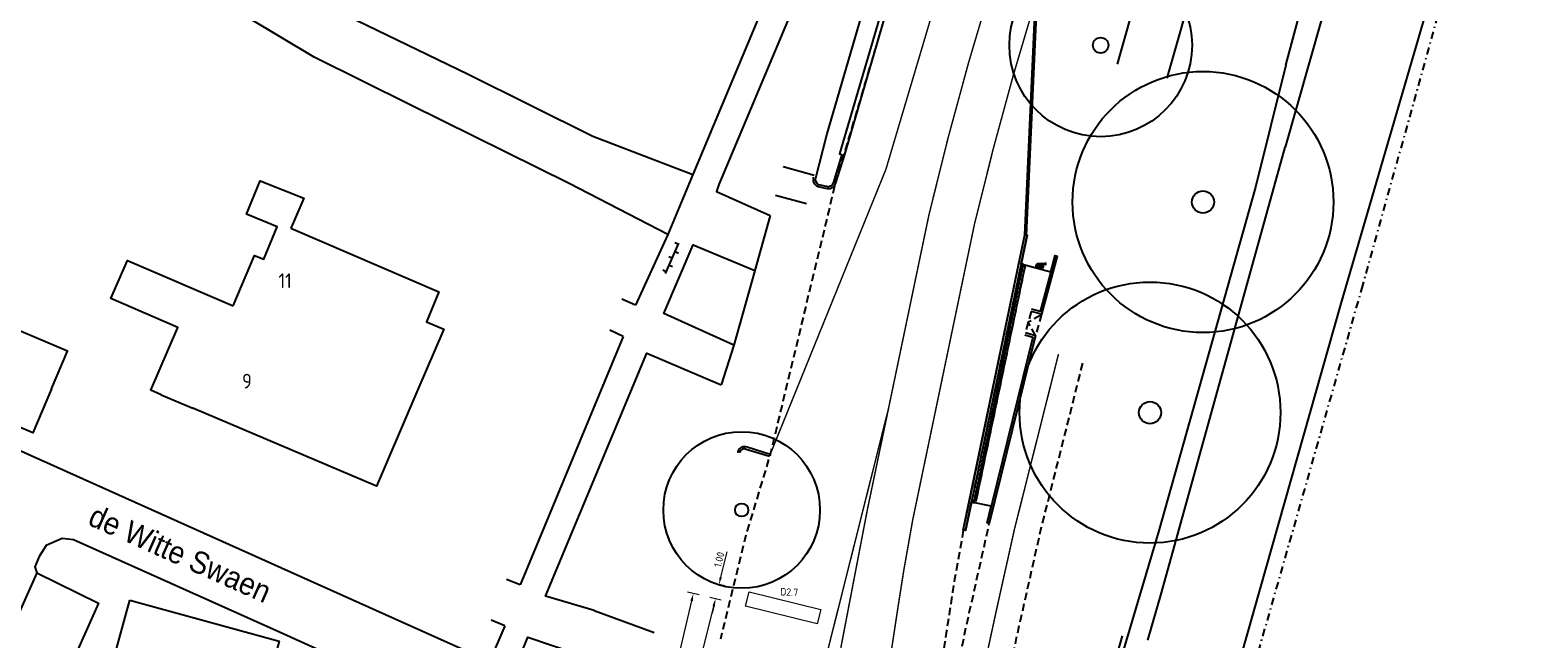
# Model space of a CAD drawing. Header units: metres. Extents: x 140889 to 142041, y 457117 to 459235.
# Tile 17 of 38: x 141180 to 141282, y 457433 to 457475. Entities that reach past the tile are written whole.
import ezdxf

# ---------------------------------------------------------------- set-up
doc = ezdxf.new("R2010")
doc.units = ezdxf.units.M
for name, pattern in [('DASHDOT', [1, 0.5, -0.25, 0, -0.25]), ('DASHED', [19.05, 12.7, -6.35]), ('DGN1', [66.048924, 0, -66.048924]), ('DGN2', [88.065232, 44.032616, -44.032616]), ('LIJN 030-270', [3, 0.3, -2.7])]:
    doc.linetypes.add(name, pattern=pattern)
doc.layers.get('0').update_dxf_attribs({"color": 251, "linetype": 'CONTINUOUS'})
doc.layers.get('DEFPOINTS').update_dxf_attribs({"color": 251, "linetype": 'CONTINUOUS'})
for name, color, linetype in [('0.2 Sweco_Detectie', 5, 'CONTINUOUS'), ('6.1-BOOM-NIEUW_TYPE 1', 251, 'CONTINUOUS'), ('7.2-AFVALBAK_TYPE 1', 251, 'CONTINUOUS'), ('afvalbak', 251, 'CONTINUOUS'), ('bovenkant bandenlijn', 251, 'CONTINUOUS'), ('GEO_Bijgebouw', 251, 'CONTINUOUS'), ('GEO_Dakrand', 251, 'DGN1'), ('GEO_Dakrand bijgebouw', 251, 'DGN2'), ('GEO_Hoofdgebouw', 251, 'CONTINUOUS'), ('GEO_Huisnummer', 251, 'CONTINUOUS'), ('GEO_Kant verharding', 251, 'CONTINUOUS'), ('GEO_Kant water', 251, 'CONTINUOUS'), ('GEO_Overige lijn', 251, 'CONTINUOUS'), ('GEO_Straatnaam', 251, 'CONTINUOUS'), ('GEO_Symbool open verharding', 251, 'CONTINUOUS'), ('GEO_Terreinafscheiding', 251, 'CONTINUOUS'), ('GM-markering streep 0.1', 251, 'CONTINUOUS'), ('GM-markering streep 0.3-2.7', 251, 'LIJN 030-270'), ('GM-Ontwerp', 251, 'CONTINUOUS'), ('insteek watergang', 251, 'CONTINUOUS'), ('kant klinkerverharding', 251, 'CONTINUOUS'), ('verkeersdrempel', 251, 'CONTINUOUS'), ('voorkant bandenlijn', 251, 'CONTINUOUS')]:
    doc.layers.add(name, color=color, linetype=linetype)
doc.layers.add('N-WE-VW-VRI-M-200', color=7, linetype='CONTINUOUS', lineweight=18)
doc.layers.add('X-XX-AL-AANPIJLING-M', color=7, linetype='CONTINUOUS', lineweight=18)
doc.styles.add('18_200', font='romans.shx', dxfattribs={"width": 0.8, "height": 0.36})
doc.styles.add('NLCS-ISO-M200-T25', font='NLCS-ISO.ttf', dxfattribs={"height": 0.5})
doc.styles.add('style2', font='isocp.shx')
doc.styles.add('TXT_Newae', font='arial.ttf')
doc.dimstyles.new('NLCS-M200-T25-PIJL_L2_H1', dxfattribs={"dimscale": 0.2, "dimtxt": 2.5, "dimasz": 2.5, "dimexe": 2, "dimexo": 2, "dimgap": 0.7, "dimtad": 1, "dimzin": 0, "dimdsep": 46, "dimtxsty": 'NLCS-ISO-M200-T25', "dimcen": 2.5, "dimdle": 2, "dimclrd": 256, "dimclre": 256, "dimclrt": 7, "dimadec": 1, "dimazin": 0, "dimtfac": 1, "dimtdec": 3, "dimtofl": 0, "dimtmove": 0, "dimatfit": 3, "dimfxl": 2, "dimfxlon": 1, "dimtfillclr": 256, "dimtolj": 1, "dimtzin": 0, "dimlwd": -1, "dimlwe": -1, "dimarcsym": 0})

# ---------------------------------------------------------------- blocks, each defined once
blk = doc.blocks.new('AFVALBAK')
at = {"layer": '7.2-AFVALBAK_TYPE 1'}
for p, q in [((-0.36, 0.32), (-0.53, 0.15)), ((0.53, 0.15), (-0.53, 0.15)), ((0.53, 0), (-0.53, 0)), ((0.36, 0.32), (-0.36, 0.32)), ((0.53, 0.15), (0.36, 0.32)), ((0.53, -0.15), (-0.53, -0.15)), ((-0.53, -0.15), (-0.36, -0.32)), ((0.41, -0.19), (-0.41, -0.19)), ((-0.41, -0.19), (-0.34, -0.27)), ((0.36, -0.32), (-0.36, -0.32)), ((0.34, -0.27), (-0.34, -0.27)), ((0.41, -0.19), (0.34, -0.27)), ((0.53, -0.15), (0.36, -0.32))]:
    blk.add_line(p, q, dxfattribs=at)
for points in [[(-0.53, 0.15), (-0.53, -0.15)], [(0.53, -0.15), (0.53, 0.15)]]:
    blk.add_lwpolyline(points, dxfattribs=at)
blk = doc.blocks.new('BOOM-NIEUW_PRESENTATIE-3')
at = {"layer": '6.1-BOOM-NIEUW_TYPE 1', "lineweight": 25}
blk.add_circle((0, 0), 2.948, dxfattribs=at)
blk.add_ellipse((0, 0), major_axis=(-0.177, 0.177), ratio=1, start_param=3.926991, end_param=10.210176, dxfattribs=at)
blk = doc.blocks.new('*D62')
at = {"layer": 'DEFPOINTS', "color": 0, "transparency": 16777216}
for p in [(141225.2, 457436.5), (141227, 457436.08), (141213.06, 457376.43)]:
    blk.add_point(p, dxfattribs=at)
at = {"layer": 'N-WE-VW-VRI-M-200', "transparency": 16777216}
for p, q in [((141211.38, 457377.33), (141225.09, 457436.01)), ((141225.59, 457436.41), (141224.81, 457436.59)), ((141211.65, 457376.75), (141210.88, 457376.94))]:
    blk.add_line(p, q, dxfattribs=at)
for points in [[(141225, 457436.03), (141225.17, 457435.99), (141225.2, 457436.5)], [(141211.3, 457377.35), (141211.46, 457377.31), (141211.27, 457376.85)]]:
    blk.add_solid(points, dxfattribs=at)
at = {"layer": 'N-WE-VW-VRI-M-200', "color": 7, "transparency": 16777216, "insert": (141218.53, 457409.66), "char_height": 0.5, "attachment_point": 5, "rotation": 76.8519, "style": 'NLCS-ISO-M200-T25'}
blk.add_mtext('\\A1;61.00', dxfattribs=at)
blk = doc.blocks.new('*D74')
at = {"layer": 'DEFPOINTS', "color": 0, "transparency": 16777216}
for p in [(141226.7, 457436.15), (141229.28, 457435.52), (141222.85, 457409.34)]:
    blk.add_point(p, dxfattribs=at)
at = {"layer": 'X-XX-AL-AANPIJLING-M', "transparency": 16777216}
for p, q in [((141227.09, 457436.05), (141226.32, 457436.25)), ((141220.39, 457410.46), (141226.58, 457435.66)), ((141220.66, 457409.88), (141219.89, 457410.07))]:
    blk.add_line(p, q, dxfattribs=at)
for points in [[(141226.5, 457435.68), (141226.67, 457435.64), (141226.7, 457436.15)], [(141220.31, 457410.48), (141220.48, 457410.44), (141220.28, 457409.98)]]:
    blk.add_solid(points, dxfattribs=at)
at = {"layer": 'X-XX-AL-AANPIJLING-M', "color": 7, "transparency": 16777216, "insert": (141223.11, 457423.16), "char_height": 0.5, "attachment_point": 5, "rotation": 76.2016, "style": 'NLCS-ISO-M200-T25'}
blk.add_mtext('\\A1;27.00', dxfattribs=at)
blk = doc.blocks.new('*D75')
at = {"layer": 'DEFPOINTS', "color": 0, "transparency": 16777216}
for p in [(141226.94, 457437.12), (141228.98, 457436.62), (141228.74, 457435.65)]:
    blk.add_point(p, dxfattribs=at)
at = {"layer": 'X-XX-AL-AANPIJLING-M', "transparency": 16777216}
for p, q in [((141227.06, 457437.61), (141227.49, 457439.34)), ((141227.33, 457437.03), (141226.55, 457437.22)), ((141227.09, 457436.05), (141226.32, 457436.25)), ((141226.58, 457435.66), (141226.47, 457435.18))]:
    blk.add_line(p, q, dxfattribs=at)
for points in [[(141226.98, 457437.63), (141227.14, 457437.59), (141226.94, 457437.12)], [(141226.5, 457435.68), (141226.67, 457435.64), (141226.7, 457436.15)]]:
    blk.add_solid(points, dxfattribs=at)
at = {"layer": 'X-XX-AL-AANPIJLING-M', "color": 7, "transparency": 16777216, "insert": (141226.95, 457438.81), "char_height": 0.5, "attachment_point": 5, "rotation": 76.2016, "style": 'NLCS-ISO-M200-T25'}
blk.add_mtext('\\A1;1.00', dxfattribs=at)

msp = doc.modelspace()

# ---------------------------------------------------------------- hatches: boundary and pattern name
at = {"layer": 'GM-Ontwerp'}
h = msp.add_hatch(color=255, dxfattribs=at)
h.dxf.hatch_style = 1
h.paths.add_polyline_path([(141247.396, 457458.704), (141247.334, 457458.41), (141247.628, 457458.349), (141247.689, 457458.643)])
h.paths.add_polyline_path([(141247.273, 457458.117), (141247.212, 457457.823), (141247.505, 457457.762), (141247.567, 457458.055)])
h.paths.add_polyline_path([(141247.15, 457457.529), (141247.089, 457457.236), (141247.383, 457457.174), (141247.444, 457457.468)])
h.paths.add_polyline_path([(141247.028, 457456.942), (141246.966, 457456.648), (141247.26, 457456.587), (141247.321, 457456.881)])
h.paths.add_polyline_path([(141246.905, 457456.355), (141246.844, 457456.061), (141247.137, 457456), (141247.199, 457456.293)])
h.paths.add_polyline_path([(141246.782, 457455.767), (141246.721, 457455.474), (141247.015, 457455.412), (141247.076, 457455.706)])
h.paths.add_polyline_path([(141246.66, 457455.18), (141246.599, 457454.886), (141246.892, 457454.825), (141246.954, 457455.119)])
h.paths.add_polyline_path([(141246.537, 457454.593), (141246.476, 457454.299), (141246.77, 457454.238), (141246.831, 457454.531)])
h.paths.add_polyline_path([(141246.415, 457454.005), (141246.353, 457453.712), (141246.647, 457453.65), (141246.708, 457453.944)])
h.paths.add_polyline_path([(141246.292, 457453.418), (141246.231, 457453.124), (141246.524, 457453.063), (141246.586, 457453.357)])
h.paths.add_polyline_path([(141246.169, 457452.831), (141246.108, 457452.537), (141246.402, 457452.476), (141246.463, 457452.769)])
h.paths.add_polyline_path([(141246.047, 457452.243), (141245.985, 457451.95), (141246.279, 457451.888), (141246.34, 457452.182)])
h.paths.add_polyline_path([(141245.924, 457451.656), (141245.863, 457451.362), (141246.156, 457451.301), (141246.218, 457451.595)])
h.paths.add_polyline_path([(141245.801, 457451.069), (141245.74, 457450.775), (141246.034, 457450.714), (141246.095, 457451.007)])
h.paths.add_polyline_path([(141245.679, 457450.481), (141245.617, 457450.188), (141245.911, 457450.126), (141245.972, 457450.42)])
h.paths.add_polyline_path([(141245.556, 457449.894), (141245.495, 457449.6), (141245.788, 457449.539), (141245.85, 457449.833)])
h.paths.add_polyline_path([(141245.433, 457449.307), (141245.372, 457449.013), (141245.666, 457448.952), (141245.727, 457449.245)])
h.paths.add_polyline_path([(141245.311, 457448.719), (141245.249, 457448.426), (141245.543, 457448.364), (141245.604, 457448.658)])
h.paths.add_polyline_path([(141245.188, 457448.132), (141245.127, 457447.838), (141245.42, 457447.777), (141245.482, 457448.071)])
h.paths.add_polyline_path([(141245.065, 457447.545), (141245.004, 457447.251), (141245.298, 457447.19), (141245.359, 457447.483)])
h.paths.add_polyline_path([(141244.943, 457446.957), (141244.882, 457446.664), (141245.175, 457446.602), (141245.237, 457446.896)])
h.paths.add_polyline_path([(141244.82, 457446.37), (141244.759, 457446.076), (141245.053, 457446.015), (141245.114, 457446.309)])
h.paths.add_polyline_path([(141244.698, 457445.783), (141244.636, 457445.489), (141244.93, 457445.428), (141244.991, 457445.721)])
h.paths.add_polyline_path([(141244.575, 457445.195), (141244.514, 457444.902), (141244.807, 457444.84), (141244.869, 457445.134)])
h.paths.add_polyline_path([(141244.452, 457444.608), (141244.391, 457444.314), (141244.685, 457444.253), (141244.746, 457444.547)])
h.paths.add_polyline_path([(141244.33, 457444.021), (141244.268, 457443.727), (141244.562, 457443.666), (141244.623, 457443.959)])
h.paths.add_polyline_path([(141244.207, 457443.433), (141244.146, 457443.14), (141244.439, 457443.078), (141244.501, 457443.372)])

# ---------------------------------------------------------------- linework, layer by layer
at = {"color": 251, "const_width": 0.1}
msp.add_lwpolyline([(141230.407, 457445.926), (141238.249, 457465.232)], dxfattribs=at)
at = {"layer": '0.2 Sweco_Detectie', "lineweight": 15, "flags": 128}
msp.add_lwpolyline([(141233.6, 457434.457), (141228.744, 457435.649), (141228.982, 457436.62), (141233.838, 457435.428), (141233.6, 457434.457)], dxfattribs=at)
at = {"layer": 'bovenkant bandenlijn', "color": 252}
msp.add_lwpolyline([(141237.94, 457475.898), (141235.108, 457466.298), (141235.278, 457466.248), (141234.672, 457464.301, -0.4354334), (141234.234, 457464.089), (141233.717, 457464.196, -0.3554634), (141233.498, 457464.674), (141234.252, 457467.575), (141236.762, 457476.171)], format="xyb", dxfattribs=at)
msp.add_lwpolyline([(141243.649, 457440.775), (141244.052, 457442.693), (141244.229, 457442.656), (141247.555, 457458.824), (141247.426, 457458.851), (141247.829, 457460.778)], dxfattribs=at)
at = {"layer": 'GEO_Bijgebouw', "linetype": 'Continuous', "flags": 128}
msp.add_lwpolyline([(141181.696, 457450.38), (141180.436, 457447.401), (141175.68, 457449.413)], dxfattribs=at)
at = {"layer": 'GEO_Dakrand', "linetype": 'Continuous', "flags": 128}
for points in [[(141194.012, 457455.996), (141195.451, 457459.415), (141196.079, 457459.16), (141197.001, 457461.352), (141194.905, 457462.218), (141195.834, 457464.467), (141198.806, 457463.284), (141198.096, 457461.678), (141197.918, 457461.265)], [(141189.133, 457449.974), (141188.429, 457450.277), (141190.264, 457454.54), (141185.727, 457456.493), (141186.838, 457459.075), (141194.012, 457455.996)]]:
    msp.add_lwpolyline(points, dxfattribs=at)
at = {"layer": 'GEO_Dakrand bijgebouw', "linetype": 'Continuous', "flags": 128}
msp.add_lwpolyline([(141181.696, 457450.38), (141182.779, 457452.932), (141178.304, 457454.832), (141177.218, 457452.274)], dxfattribs=at)
at = {"layer": 'GEO_Hoofdgebouw', "linetype": 'Continuous', "flags": 128}
for points in [[(141197.918, 457461.265), (141207.954, 457456.941), (141207.106, 457454.924), (141208.288, 457454.422), (141206.533, 457450.331)], [(141206.533, 457450.331), (141203.72, 457443.774), (141191.266, 457449.067)], [(141189.133, 457449.974), (141191.266, 457449.067)], [(141187.003, 457436.048), (141197.13, 457433.275), (141195.397, 457426.945), (141198.149, 457426.191), (141194.518, 457412.929), (141191.415, 457413.778), (141190.917, 457411.958), (141201.996, 457408.924), (141192.302, 457373.418), (141188.831, 457374.351), (141186.661, 457366.077), (141173.231, 457369.749), (141173.602, 457371.091), (141166.009, 457373.257)], [(141173.208, 457384.764), (141176.94, 457383.742), (141176.309, 457381.44), (141178.482, 457380.845), (141179.64, 457385.076), (141183.781, 457383.942), (141188.647, 457401.711), (141178.328, 457404.537), (141179.783, 457411.49), (141181.898, 457410.911), (141183.368, 457416.277), (141184.63, 457415.931), (141188.008, 457428.265), (141185.09, 457429.064), (141187.003, 457436.048)]]:
    msp.add_lwpolyline(points, dxfattribs=at)
at = {"layer": 'GEO_Kant verharding', "linetype": 'Continuous', "flags": 128}
for points in [[(141261.705, 457497.393), (141260.467, 457493.309), (141255.902, 457479.354), (141253.936, 457472.383)], [(141265.054, 457496.378), (141263.805, 457492.257), (141259.251, 457478.334), (141257.305, 457471.433)], [(141237.031, 457493.216), (141225.173, 457464.895)], [(141238.037, 457488.081), (141237.085, 457488.353), (141226.93, 457464.212), (141226.775, 457463.752), (141230.409, 457462.112)], [(141191.425, 457482.874), (141192.087, 457481.949), (141195.265, 457479.511), (141197.896, 457477.645), (141201.01, 457476.013), (141209.93, 457471.697), (141218.388, 457467.489)], [(141223.473, 457460.836), (141216.783, 457464.293), (141206.009, 457469.615), (141199.508, 457472.853), (141194.997, 457475.535), (141191.742, 457478.084), (141190.765, 457478.967)], [(141218.388, 457467.489), (141225.173, 457464.895)], [(141225.173, 457464.895), (141223.473, 457460.836)], [(141230.409, 457462.112), (141229.371, 457458.389)], [(141223.473, 457460.836), (141221.276, 457456.036)], [(141227.948, 457453.324), (141223.2, 457455.479), (141225.186, 457460.136), (141229.371, 457458.389)], [(141229.371, 457458.389), (141227.948, 457453.324)], [(141221.276, 457456.036), (141220.364, 457456.448)], [(141220.44, 457453.927), (141219.532, 457454.346)], [(141220.44, 457453.927), (141213.474, 457437.095)], [(141227.948, 457453.324), (141227.077, 457450.644)], [(141218.486, 457435.353), (141215.189, 457436.331), (141222.06, 457452.783), (141227.077, 457450.644)], [(141211.377, 457431.91), (141177.434, 457447.13)], [(141207.893, 457426.396), (141207.991, 457426.628), (141207.962, 457428.426), (141207.48, 457428.988), (141206.864, 457429.512), (141206.188, 457429.814), (141196.957, 457433.99), (141183.192, 457440.143), (141182.415, 457440.248), (141181.342, 457439.768), (141180.851, 457439.009), (141180.564, 457438.327), (141180.694, 457437.905)], [(141180.694, 457437.905), (141184.873, 457435.855), (141171.868, 457406.748), (141167.568, 457408.496)], [(141213.474, 457437.095), (141212.539, 457437.451)], [(141212.43, 457434.33), (141211.506, 457434.714)], [(141212.43, 457434.33), (141211.377, 457431.91)], [(141213.042, 457431.193), (141213.99, 457433.563), (141217.2, 457432.478)]]:
    msp.add_lwpolyline(points, dxfattribs=at)
at = {"layer": 'GEO_Kant water', "linetype": 'Continuous', "flags": 128}
for points in [[(141281.715, 457500), (141278.976, 457490.062), (141269.096, 457456.156)], [(141268.475, 457478.996), (141267.776, 457475.401), (141265.32, 457466.759)], [(141256.012, 457433.352), (141256.933, 457436.566), (141265.32, 457466.759)], [(141269.096, 457456.156), (141262.305, 457432.266)]]:
    msp.add_lwpolyline(points, dxfattribs=at)
at = {"layer": 'GEO_Overige lijn', "linetype": 'Continuous', "flags": 128}
msp.add_lwpolyline([(141180.694, 457437.905), (141167.568, 457408.496)], dxfattribs=at)
at = {"layer": 'GEO_Symbool open verharding'}
for p, q in [((141223.315, 457458.193), (141224.222, 457460.252)), ((141224.166, 457460.172), (141223.937, 457460.272)), ((141223.768, 457459.223), (141223.54, 457459.323)), ((141223.97, 457459.68), (141224.199, 457459.579)), ((141223.365, 457458.307), (141223.137, 457458.408)), ((141223.567, 457458.765), (141223.796, 457458.664))]:
    msp.add_line(p, q, dxfattribs=at)
at = {"layer": 'GEO_Terreinafscheiding', "linetype": 'DASHDOT', "flags": 128}
for points in [[(141282.444, 457500), (141270.556, 457457.381)], [(141270.556, 457457.381), (141256.663, 457408.6), (141245.569, 457369.092)]]:
    msp.add_lwpolyline(points, dxfattribs=at)
at = {"layer": 'GM-markering streep 0.1', "const_width": 0.1}
for points in [[(141242.194, 457478.499), (141238.249, 457465.232)], [(141236.993, 457442.166), (141241.173, 457462.169)], [(141240.076, 457441.522), (141244.256, 457461.525)], [(141230.163, 457416.156), (141238.424, 457449.014), (141238.424, 457449.014)], [(141231.527, 457406.087), (141232.489, 457413.712), (141233.787, 457423.103), (141235.228, 457432.98), (141236.993, 457442.166)]]:
    msp.add_lwpolyline(points, dxfattribs=at)
for points in [[(141245.387, 457477.627, 0.0168666), (141241.173, 457462.169, 0.0167074)], [(141248.396, 457476.697, 0.0167074), (141244.256, 457461.525, 1.1843275)], [(141240.076, 457441.522), (141239.469, 457438.094, 0.0044014), (141238.372, 457430.886, 0.0197875)]]:
    msp.add_lwpolyline(points, format="xyb", dxfattribs=at)
at = {"layer": 'GM-markering streep 0.3-2.7', "const_width": 0.1, "flags": 128}
msp.add_lwpolyline([(141244.253, 457354.953, 0.1098089), (141242.816, 457359.846, -0.1599495), (141241.685, 457365.822), (141245.331, 457393.682), (141247.398, 457405.576, 0.112827), (141247.005, 457413.03), (141244.931, 457420.315, -0.1049636), (141244.466, 457427.625, -0.0376499), (141245.728, 457435.304), (141246.971, 457440.88), (141249.952, 457452.728)], format="xyb", dxfattribs=at)
at = {"layer": 'GM-Ontwerp'}
msp.add_line((141247.426, 457458.851), (141244.052, 457442.693), dxfattribs=at)
at = {"layer": 'GM-Ontwerp', "linetype": 'DASHED', "ltscale": 0.04}
for p, q in [((141248.091, 457455.621), (141247.707, 457454.189)), ((141248.807, 457455.428), (141248.396, 457453.986))]:
    msp.add_line(p, q, dxfattribs=at)
at = {"layer": 'GM-Ontwerp'}
for points in [[(141247.682, 457460.809), (141248.396, 457476.697)], [(141247.782, 457460.805), (141248.496, 457476.693)], [(141247.707, 457454.189), (141248.396, 457453.986), (141245.263, 457441.261), (141245.117, 457441.297), (141245.396, 457442.428), (141244.052, 457442.693), (141243.649, 457440.775), (141243.502, 457440.806), (141247.682, 457460.809), (141247.829, 457460.778), (141247.426, 457458.851), (141249.435, 457458.314), (141249.729, 457459.399), (141249.874, 457459.36), (141248.807, 457455.428), (141248.091, 457455.621)]]:
    msp.add_lwpolyline(points, dxfattribs=at)
at = {"layer": 'GM-Ontwerp', "linetype": 'DASHED', "ltscale": 0.04, "flags": 128}
for points in [[(141238.235, 457475.789), (141234.815, 457464.257), (141230.407, 457445.926), (141228.775, 457440.512), (141227.033, 457433.419)], [(141248.396, 457453.986), (141247.899, 457454.905), (141248.807, 457455.428)]]:
    msp.add_lwpolyline(points, dxfattribs=at)
at = {"layer": 'GM-Ontwerp', "color": 7}
for points in [[(141247.334, 457458.41), (141247.273, 457458.117), (141247.567, 457458.055), (141247.628, 457458.349)], [(141247.396, 457458.704), (141247.334, 457458.41), (141247.628, 457458.349), (141247.689, 457458.643)], [(141247.089, 457457.236), (141247.028, 457456.942), (141247.321, 457456.881), (141247.383, 457457.174)], [(141247.15, 457457.529), (141247.089, 457457.236), (141247.383, 457457.174), (141247.444, 457457.468)], [(141247.212, 457457.823), (141247.15, 457457.529), (141247.444, 457457.468), (141247.505, 457457.762)], [(141247.273, 457458.117), (141247.212, 457457.823), (141247.505, 457457.762), (141247.567, 457458.055)], [(141246.905, 457456.355), (141246.844, 457456.061), (141247.137, 457456), (141247.199, 457456.293)], [(141246.966, 457456.648), (141246.905, 457456.355), (141247.199, 457456.293), (141247.26, 457456.587)], [(141247.028, 457456.942), (141246.966, 457456.648), (141247.26, 457456.587), (141247.321, 457456.881)], [(141246.66, 457455.18), (141246.599, 457454.886), (141246.892, 457454.825), (141246.954, 457455.119)], [(141246.721, 457455.474), (141246.66, 457455.18), (141246.954, 457455.119), (141247.015, 457455.412)], [(141246.782, 457455.767), (141246.721, 457455.474), (141247.015, 457455.412), (141247.076, 457455.706)], [(141246.844, 457456.061), (141246.782, 457455.767), (141247.076, 457455.706), (141247.137, 457456)], [(141246.476, 457454.299), (141246.415, 457454.005), (141246.708, 457453.944), (141246.77, 457454.238)], [(141246.537, 457454.593), (141246.476, 457454.299), (141246.77, 457454.238), (141246.831, 457454.531)], [(141246.599, 457454.886), (141246.537, 457454.593), (141246.831, 457454.531), (141246.892, 457454.825)], [(141246.231, 457453.124), (141246.169, 457452.831), (141246.463, 457452.769), (141246.524, 457453.063)], [(141246.292, 457453.418), (141246.231, 457453.124), (141246.524, 457453.063), (141246.586, 457453.357)], [(141246.353, 457453.712), (141246.292, 457453.418), (141246.586, 457453.357), (141246.647, 457453.65)], [(141246.415, 457454.005), (141246.353, 457453.712), (141246.647, 457453.65), (141246.708, 457453.944)], [(141246.047, 457452.243), (141245.985, 457451.95), (141246.279, 457451.888), (141246.34, 457452.182)], [(141246.108, 457452.537), (141246.047, 457452.243), (141246.34, 457452.182), (141246.402, 457452.476)], [(141246.169, 457452.831), (141246.108, 457452.537), (141246.402, 457452.476), (141246.463, 457452.769)], [(141245.801, 457451.069), (141245.74, 457450.775), (141246.034, 457450.714), (141246.095, 457451.007)], [(141245.863, 457451.362), (141245.801, 457451.069), (141246.095, 457451.007), (141246.156, 457451.301)], [(141245.924, 457451.656), (141245.863, 457451.362), (141246.156, 457451.301), (141246.218, 457451.595)], [(141245.985, 457451.95), (141245.924, 457451.656), (141246.218, 457451.595), (141246.279, 457451.888)], [(141245.617, 457450.188), (141245.556, 457449.894), (141245.85, 457449.833), (141245.911, 457450.126)], [(141245.679, 457450.481), (141245.617, 457450.188), (141245.911, 457450.126), (141245.972, 457450.42)], [(141245.74, 457450.775), (141245.679, 457450.481), (141245.972, 457450.42), (141246.034, 457450.714)], [(141245.372, 457449.013), (141245.311, 457448.719), (141245.604, 457448.658), (141245.666, 457448.952)], [(141245.433, 457449.307), (141245.372, 457449.013), (141245.666, 457448.952), (141245.727, 457449.245)], [(141245.495, 457449.6), (141245.433, 457449.307), (141245.727, 457449.245), (141245.788, 457449.539)], [(141245.556, 457449.894), (141245.495, 457449.6), (141245.788, 457449.539), (141245.85, 457449.833)], [(141245.188, 457448.132), (141245.127, 457447.838), (141245.42, 457447.777), (141245.482, 457448.071)], [(141245.249, 457448.426), (141245.188, 457448.132), (141245.482, 457448.071), (141245.543, 457448.364)], [(141245.311, 457448.719), (141245.249, 457448.426), (141245.543, 457448.364), (141245.604, 457448.658)], [(141244.943, 457446.957), (141244.882, 457446.664), (141245.175, 457446.602), (141245.237, 457446.896)], [(141245.004, 457447.251), (141244.943, 457446.957), (141245.237, 457446.896), (141245.298, 457447.19)], [(141245.065, 457447.545), (141245.004, 457447.251), (141245.298, 457447.19), (141245.359, 457447.483)], [(141245.127, 457447.838), (141245.065, 457447.545), (141245.359, 457447.483), (141245.42, 457447.777)], [(141244.759, 457446.076), (141244.698, 457445.783), (141244.991, 457445.721), (141245.053, 457446.015)], [(141244.82, 457446.37), (141244.759, 457446.076), (141245.053, 457446.015), (141245.114, 457446.309)], [(141244.882, 457446.664), (141244.82, 457446.37), (141245.114, 457446.309), (141245.175, 457446.602)], [(141244.514, 457444.902), (141244.452, 457444.608), (141244.746, 457444.547), (141244.807, 457444.84)], [(141244.575, 457445.195), (141244.514, 457444.902), (141244.807, 457444.84), (141244.869, 457445.134)], [(141244.636, 457445.489), (141244.575, 457445.195), (141244.869, 457445.134), (141244.93, 457445.428)], [(141244.698, 457445.783), (141244.636, 457445.489), (141244.93, 457445.428), (141244.991, 457445.721)], [(141244.33, 457444.021), (141244.268, 457443.727), (141244.562, 457443.666), (141244.623, 457443.959)], [(141244.391, 457444.314), (141244.33, 457444.021), (141244.623, 457443.959), (141244.685, 457444.253)], [(141244.452, 457444.608), (141244.391, 457444.314), (141244.685, 457444.253), (141244.746, 457444.547)], [(141244.146, 457443.14), (141244.084, 457442.846), (141244.378, 457442.785), (141244.439, 457443.078)], [(141244.207, 457443.433), (141244.146, 457443.14), (141244.439, 457443.078), (141244.501, 457443.372)], [(141244.268, 457443.727), (141244.207, 457443.433), (141244.501, 457443.372), (141244.562, 457443.666)]]:
    msp.add_lwpolyline(points, close=True, dxfattribs=at)
at = {"layer": 'GM-Ontwerp', "linetype": 'DASHED', "ltscale": 0.04, "flags": 128}
for points in [[(141247.055, 457393.382), (141249.122, 457405.276, 0.112827), (141248.688, 457413.509), (141246.614, 457420.795, -0.091495), (141246.099, 457426.214), (141246.209, 457427.471, -0.0375721), (141247.425, 457434.876), (141248.679, 457440.5), (141251.663, 457452.356)], [(141243.502, 457440.806), (141242.915, 457437.485, 0.0032388), (141241.841, 457430.463, -23.6755088)], [(141243.606, 457393.982), (141245.674, 457405.876, 0.112827), (141245.322, 457412.551), (141243.248, 457419.836, -0.091495), (141242.612, 457426.521), (141242.723, 457427.778, -0.0375721), (141244.024, 457435.701), (141245.263, 457441.261)]]:
    msp.add_lwpolyline(points, format="xyb", dxfattribs=at)
at = {"layer": 'GM-Ontwerp'}
msp.add_lwpolyline([(141254.277, 457433.651), (141253.463, 457430.812), (141244.958, 457365.789, 0.3264609), (141248.784, 457358.803), (141250.479, 457358.008), (141252.596, 457357.111), (141255.19, 457356.013), (141259.996, 457354.162), (141262.865, 457353.173), (141275.641, 457349.261), (141275.641, 457349.261)], format="xyb", dxfattribs=at)
at = {"layer": 'insteek watergang', "color": 252}
for points in [[(141265.355, 457472.312), (141270.878, 457492.834), (141279.915, 457524.099)], [(141265.355, 457472.312), (141263.302, 457464.039), (141256.723, 457440.691), (141251.44, 457422.89), (141248.579, 457411.935), (141242.953, 457392.861), (141242.168, 457389.963), (141239.847, 457381.256), (141238.666, 457375.507)]]:
    msp.add_lwpolyline(points, dxfattribs=at)
at = {"layer": 'kant klinkerverharding', "color": 252}
msp.add_lwpolyline([(141218.486, 457435.353), (141222.542, 457433.857)], dxfattribs=at)
at = {"layer": 'verkeersdrempel', "color": 252}
for points in [[(141233.384, 457464.829), (141231.29, 457465.415)], [(141230.769, 457463.509), (141232.861, 457462.931)]]:
    msp.add_lwpolyline(points, dxfattribs=at)
at = {"layer": 'voorkant bandenlijn', "color": 252}
for points in [[(141238.235, 457475.789), (141235.417, 457466.19), (141234.815, 457464.257, -0.4269445), (141234.192, 457463.944), (141233.669, 457464.053, -0.3657078), (141233.353, 457464.712)], [(141230.407, 457445.926), (141228.846, 457446.415, 0.4840499), (141228.211, 457446.096), (141228.211, 457446.096)], [(141230.362, 457445.783), (141228.791, 457446.275, 0.4838574), (141228.36, 457446.075), (141228.215, 457446.109)]]:
    msp.add_lwpolyline(points, format="xyb", dxfattribs=at)
for points in [[(141243.502, 457440.806), (141243.913, 457442.759), (141247.682, 457460.809)], [(141249.874, 457459.36), (141248.807, 457455.428), (141248.091, 457455.621)], [(141249.729, 457459.399), (141248.701, 457455.612), (141248.13, 457455.766)], [(141247.707, 457454.189), (141248.396, 457453.986), (141245.263, 457441.261)], [(141247.665, 457454.045), (141248.216, 457453.883), (141245.117, 457441.297)]]:
    msp.add_lwpolyline(points, dxfattribs=at)

# ---------------------------------------------------------------- block references
for p, xscale, yscale in [((141252.812, 457473.652), 2.1, 2.1), ((141259.746, 457463.034), 3, 3), ((141256.155, 457448.767), 3, 3), ((141228.478, 457442.167), 1.8, 1.8)]:
    msp.add_blockref('BOOM-NIEUW_PRESENTATIE-3', p, dxfattribs=dict(xscale=xscale, yscale=yscale))
at = {"layer": 'afvalbak', "color": 253}
ref = msp.add_blockref('AFVALBAK', (141248.681, 457458.685), dxfattribs=dict(at, xscale=0.5, yscale=0.5, zscale=0.5))
ref.add_attrib('HOOGTE', '2.90', (141248.799, 457458.782), dxfattribs={"layer": '0', "height": 0.125, "style": '18_200', "width": 0.8})

# ---------------------------------------------------------------- texts
at = {"layer": 'GEO_Huisnummer', "style": 'style2'}
for s, p in [('11', (141197.083, 457457.2)), ('9', (141194.616, 457450.397))]:
    msp.add_text(s, height=1, dxfattribs=at).set_placement(p)
at = {"layer": 'GEO_Straatnaam', "color": 7, "style": 'TXT_Newae', "width": 0.9}
msp.add_text('de Witte Swaen', height=1.5, rotation=336, dxfattribs=at).set_placement((141184.077, 457441.205))
at = {"layer": 'N-WE-VW-VRI-M-200', "color": 7, "insert": (141231.701, 457436.608), "char_height": 0.5, "attachment_point": 5, "rotation": 357.76523, "style": 'NLCS-ISO-M200-T25'}
msp.add_mtext_dynamic_manual_height_columns('D2.7', width=3.76965, gutter_width=12.5, heights=[2.544], dxfattribs=at)

# ---------------------------------------------------------------- dimensions: what is measured, and where the dimension line sits
at = {"layer": 'N-WE-VW-VRI-M-200'}
dim = msp.add_linear_dim(base=(141225.2, 457436.498), p1=(141213.061, 457376.426), p2=(141226.995, 457436.079), angle=76.85194, text='61.00', dimstyle='NLCS-M200-T25-PIJL_L2_H1', dxfattribs=at)
dim.commit()
dim.dimension.update_dxf_attribs({"geometry": '*D62', "text_midpoint": (141218.911, 457409.575), "dimtype": 161})
at = {"layer": 'X-XX-AL-AANPIJLING-M'}
dim = msp.add_aligned_dim(p1=(141228.744, 457435.649), p2=(141228.982, 457436.62), distance=2.101, dimstyle='NLCS-M200-T25-PIJL_L2_H1', dxfattribs=at)
dim.commit()
dim.dimension.update_dxf_attribs({"geometry": '*D75', "text_midpoint": (141226.955, 457438.807)})
dim = msp.add_aligned_dim(p1=(141222.852, 457409.342), p2=(141229.281, 457435.517), distance=2.653, text='27.00', dimstyle='NLCS-M200-T25-PIJL_L2_H1', dxfattribs=at)
dim.commit()
dim.dimension.update_dxf_attribs({"geometry": '*D74', "text_midpoint": (141223.111, 457423.156)})

doc.saveas('drawing.dxf')
